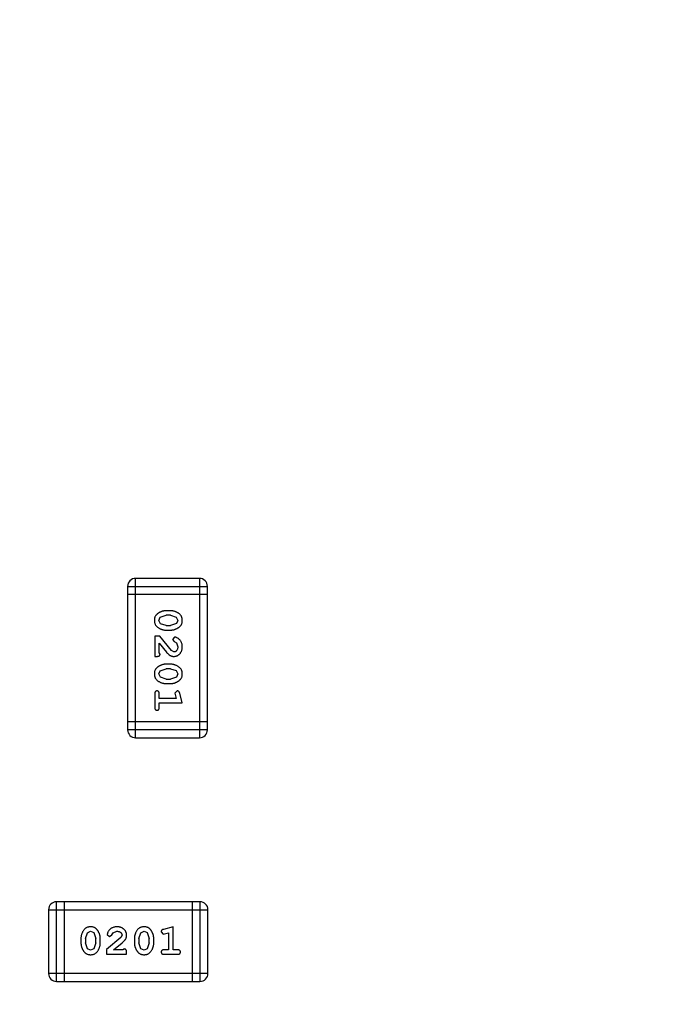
# Model space of a CAD drawing. Header units: inches. Extents: x -13 to 240, y -18 to 126.
# Tile 108 of 112: x 208.66 to 211.09, y 92.13 to 95.89. Entities that reach past the tile are written whole.
import ezdxf

# ---------------------------------------------------------------- set-up
doc = ezdxf.new("R2010")
doc.units = ezdxf.units.IN
doc.header["$LTSCALE"] = 1.21
doc.header["$MEASUREMENT"] = 0
doc.header["$PDMODE"] = 3
doc.header["$PDSIZE"] = 0.3125
doc.layers.get('0').update_dxf_attribs({"linetype": 'CONTINUOUS'})
doc.layers.get('Defpoints').update_dxf_attribs({"linetype": 'CONTINUOUS'})
doc.layers.add('DIM', color=3, linetype='CONTINUOUS')
doc.styles.get("Standard").update_dxf_attribs({"font": 'txt', "width": 0.8})
doc.dimstyles.get("Standard").update_dxf_attribs({"dimtxt": 0.15625, "dimasz": 0.1875, "dimexe": 0.125, "dimexo": 0.0625, "dimgap": 0.09, "dimtad": 0, "dimtih": 1, "dimtoh": 1, "dimzin": 4, "dimdsep": 46, "dimtxsty": 'Standard', "dimblk": '_FILLED', "dimblk1": '_FILLED', "dimblk2": '_FILLED', "dimcen": 0.09, "dimazin": 1, "dimtp": 0.01, "dimtm": 0.01, "dimtfac": 1, "dimtofl": 0, "dimtmove": 0, "dimatfit": 3, "dimldrblk": '_FILLED', "dimfxl": 1, "dimtolj": 1, "dimtzin": 4, "dimarcsym": 0})

# ---------------------------------------------------------------- blocks, each defined once
blk = doc.blocks.new('_FILLED')
at = {"color": 0, "linetype": 'ByBlock'}
blk.add_solid([(0, 0), (-1, 0.1667), (-1, -0.1667)], dxfattribs=at)
blk = doc.blocks.new('*D57')
at = {"layer": 'Defpoints', "color": 0}
for p in [(222.3269, 99.4649), (198.0766, 63.4663), (232.488, 63.4663)]:
    blk.add_point(p, dxfattribs=at)
at = {"layer": 'DIM', "color": 0, "lineweight": -2}
for p, q in [((222.3894, 99.4649), (232.613, 99.4649)), ((232.488, 97.4649), (232.488, 84.489)), ((232.488, 65.4663), (232.488, 78.4423)), ((198.1391, 63.4663), (232.613, 63.4663))]:
    blk.add_line(p, q, dxfattribs=at)
at = {"layer": 'DIM', "color": 0, "lineweight": -2, "xscale": 2, "yscale": 2, "zscale": 2}
for p, rotation in [((232.488, 99.4649), 90), ((232.488, 63.4663), 270)]:
    blk.add_blockref('_FILLED', p, dxfattribs=dict(at, rotation=rotation))
at = {"layer": 'DIM', "color": 0, "insert": (232.488, 81.4656), "char_height": 2, "attachment_point": 5, "rotation": 90}
blk.add_mtext('\\A1;36.00', dxfattribs=at)

msp = doc.modelspace()

# ---------------------------------------------------------------- linework, layer by layer
at = {"color": 7, "linetype": 'Continuous'}
for p, q in [((209.1048, 93.1463), (209.1048, 93.7559)), ((209.3487, 93.7559), (209.1048, 93.7559)), ((209.3487, 93.7559), (209.3487, 93.1463)), ((209.0743, 93.7255), (209.0743, 93.1768)), ((209.0743, 93.7255), (209.3791, 93.7255)), ((209.0743, 93.695), (209.3791, 93.695)), ((209.3791, 93.1768), (209.3791, 93.7255)), ((209.199, 93.6071), (209.2213, 93.6147)), ((209.2388, 93.6321), (209.221, 93.6321)), ((209.2385, 93.6147), (209.2213, 93.6147)), ((209.2385, 93.6147), (209.2603, 93.6075)), ((209.1937, 93.595), (209.199, 93.6071)), ((209.1995, 93.5827), (209.1937, 93.595)), ((209.2213, 93.5754), (209.1995, 93.5827)), ((209.2608, 93.583), (209.2385, 93.5754)), ((209.2603, 93.6075), (209.2661, 93.5951)), ((209.2661, 93.5951), (209.2608, 93.583)), ((209.221, 93.5581), (209.2388, 93.5581)), ((209.2213, 93.5754), (209.2385, 93.5754)), ((209.178, 93.5345), (209.178, 93.4574)), ((209.1968, 93.5345), (209.178, 93.5345)), ((209.1953, 93.4716), (209.1953, 93.5078)), ((209.1953, 93.5078), (209.2223, 93.4742)), ((209.2418, 93.4795), (209.1968, 93.5345)), ((209.254, 93.5314), (209.2456, 93.5225)), ((209.2456, 93.5225), (209.2522, 93.5141)), ((209.2522, 93.5141), (209.2607, 93.5091)), ((209.2607, 93.5091), (209.2661, 93.4942)), ((209.1984, 93.4661), (209.1953, 93.4716)), ((209.2515, 93.4747), (209.2418, 93.4795)), ((209.178, 93.4574), (209.1858, 93.4574)), ((209.2388, 93.4275), (209.221, 93.4275)), ((209.1937, 93.3904), (209.199, 93.4026)), ((209.1995, 93.3782), (209.1937, 93.3904)), ((209.199, 93.4026), (209.2213, 93.4102)), ((209.2385, 93.4102), (209.2213, 93.4102)), ((209.2385, 93.4102), (209.2603, 93.403)), ((209.2603, 93.403), (209.2661, 93.3906)), ((209.2661, 93.3906), (209.2608, 93.3785)), ((209.2213, 93.3709), (209.1995, 93.3782)), ((209.221, 93.3536), (209.2388, 93.3536)), ((209.2213, 93.3709), (209.2385, 93.3709)), ((209.2608, 93.3785), (209.2385, 93.3709)), ((209.178, 93.3143), (209.178, 93.2624)), ((209.1953, 93.297), (209.1953, 93.3143)), ((209.2643, 93.3253), (209.255, 93.3174)), ((209.255, 93.3174), (209.2561, 93.312)), ((209.2834, 93.2797), (209.2735, 93.3162)), ((209.2602, 93.297), (209.1953, 93.297)), ((209.1953, 93.2624), (209.1953, 93.2797)), ((209.1953, 93.2797), (209.2834, 93.2797)), ((209.2561, 93.312), (209.2602, 93.297)), ((209.3791, 93.2073), (209.0743, 93.2073)), ((209.3791, 93.1768), (209.0743, 93.1768)), ((209.1048, 93.1463), (209.3487, 93.1463)), ((208.7718, 92.4883), (208.7718, 92.2445)), ((208.7718, 92.4883), (209.3814, 92.4883)), ((208.8023, 92.214), (208.8023, 92.5188)), ((209.351, 92.5188), (208.8023, 92.5188)), ((208.8328, 92.214), (208.8328, 92.5188)), ((209.3205, 92.5188), (209.3205, 92.214)), ((209.351, 92.5188), (209.351, 92.214)), ((209.3814, 92.2445), (209.3814, 92.4883)), ((209.2481, 92.4231), (209.2115, 92.4132)), ((209.2481, 92.335), (209.2481, 92.4231)), ((208.8957, 92.3784), (208.8957, 92.3607)), ((208.913, 92.3782), (208.9203, 92.3999)), ((208.913, 92.3782), (208.913, 92.361)), ((208.9203, 92.3999), (208.9327, 92.4058)), ((208.9327, 92.4058), (208.9448, 92.4005)), ((208.9448, 92.4005), (208.9524, 92.3782)), ((208.9524, 92.361), (208.9524, 92.3782)), ((208.9697, 92.3607), (208.9697, 92.3784)), ((209.0483, 92.3815), (208.9933, 92.3365)), ((208.9964, 92.3937), (209.0052, 92.3853)), ((209.0052, 92.3853), (209.0137, 92.3919)), ((209.0137, 92.3919), (209.0187, 92.4004)), ((209.0187, 92.4004), (209.0336, 92.4058)), ((209.053, 92.3912), (209.0483, 92.3815)), ((209.1002, 92.3784), (209.1002, 92.3607)), ((209.1175, 92.3782), (209.1248, 92.3999)), ((209.1175, 92.3782), (209.1175, 92.361)), ((209.1248, 92.3999), (209.1372, 92.4058)), ((209.1372, 92.4058), (209.1493, 92.4005)), ((209.1493, 92.4005), (209.1569, 92.3782)), ((209.1569, 92.361), (209.1569, 92.3782)), ((209.1742, 92.3607), (209.1742, 92.3784)), ((209.2025, 92.404), (209.2104, 92.3947)), ((209.2104, 92.3947), (209.2158, 92.3958)), ((209.2158, 92.3958), (209.2308, 92.3999)), ((209.2308, 92.3999), (209.2308, 92.335)), ((208.9207, 92.3387), (208.913, 92.361)), ((208.9328, 92.3334), (208.9207, 92.3387)), ((208.9451, 92.3392), (208.9328, 92.3334)), ((208.9524, 92.361), (208.9451, 92.3392)), ((208.9933, 92.3365), (208.9933, 92.3177)), ((209.02, 92.335), (209.0536, 92.362)), ((209.0562, 92.335), (209.02, 92.335)), ((209.0617, 92.3381), (209.0562, 92.335)), ((209.1252, 92.3387), (209.1175, 92.361)), ((209.1373, 92.3334), (209.1252, 92.3387)), ((209.1496, 92.3392), (209.1373, 92.3334)), ((209.1569, 92.361), (209.1496, 92.3392)), ((209.2308, 92.335), (209.2135, 92.335)), ((209.2654, 92.335), (209.2481, 92.335)), ((208.9933, 92.3177), (209.0704, 92.3177)), ((209.0704, 92.3177), (209.0704, 92.3255)), ((209.2135, 92.3177), (209.2654, 92.3177)), ((209.3814, 92.2445), (208.7718, 92.2445)), ((208.8023, 92.214), (209.351, 92.214))]:
    msp.add_line(p, q, dxfattribs=at)
for centre, start, end in [((209.1048, 93.7255), 90, 180), ((209.3487, 93.7255), 0, 90), ((209.1048, 93.1768), 180, 270), ((209.3487, 93.1768), 270, 0), ((208.8023, 92.4883), 90, 180), ((209.351, 92.4883), 0, 90), ((208.8023, 92.2445), 180, 270), ((209.351, 92.2445), 270, 0)]:
    msp.add_arc(centre, 0.0305, start, end, dxfattribs=at)
for points, knots in [([(209.221, 93.6321), (209.2199, 93.632), (209.2178, 93.632), (209.2146, 93.6317), (209.2115, 93.6312), (209.2084, 93.6305), (209.2054, 93.6296), (209.2024, 93.6285), (209.1994, 93.6272), (209.1965, 93.6258), (209.1938, 93.6242), (209.1912, 93.6226), (209.1889, 93.6209), (209.1868, 93.6193), (209.185, 93.6176), (209.1833, 93.6159), (209.1819, 93.6141), (209.1803, 93.6118), (209.1787, 93.6086), (209.1774, 93.6044), (209.1765, 93.5998), (209.1764, 93.5967), (209.1764, 93.595)], [0, 0, 0, 0, 0.049886, 0.09882, 0.148132, 0.19689, 0.246038, 0.295176, 0.345305, 0.395692, 0.445312, 0.491875, 0.535813, 0.577009, 0.616081, 0.652689, 0.687585, 0.720206, 0.785062, 0.85223, 0.923759, 1, 1, 1, 1]), ([(209.2834, 93.5953), (209.2833, 93.5967), (209.2833, 93.5995), (209.2825, 93.6036), (209.2814, 93.6074), (209.2798, 93.611), (209.2778, 93.6143), (209.2753, 93.6173), (209.2723, 93.6201), (209.2689, 93.6226), (209.2653, 93.6248), (209.2616, 93.6267), (209.2579, 93.6284), (209.2542, 93.6297), (209.2504, 93.6308), (209.2465, 93.6315), (209.2427, 93.632), (209.2401, 93.632), (209.2388, 93.6321)], [0, 0, 0, 0, 0.06692, 0.130834, 0.19258, 0.252759, 0.312631, 0.373411, 0.436359, 0.501894, 0.568244, 0.632472, 0.69556, 0.757163, 0.818592, 0.878885, 0.939235, 1, 1, 1, 1]), ([(209.1764, 93.595), (209.1764, 93.5936), (209.1765, 93.5907), (209.1772, 93.5867), (209.1783, 93.5828), (209.1799, 93.5792), (209.182, 93.5759), (209.1845, 93.5729), (209.1874, 93.5701), (209.1908, 93.5676), (209.1944, 93.5654), (209.1981, 93.5635), (209.2018, 93.5618), (209.2056, 93.5605), (209.2094, 93.5594), (209.2132, 93.5586), (209.2171, 93.5582), (209.2197, 93.5581), (209.221, 93.5581)], [0, 0, 0, 0, 0.067217, 0.131051, 0.19272, 0.252824, 0.312745, 0.373449, 0.436041, 0.501494, 0.567761, 0.632087, 0.695096, 0.757109, 0.817993, 0.878657, 0.939311, 1, 1, 1, 1]), ([(209.2388, 93.5581), (209.2398, 93.5581), (209.242, 93.5582), (209.2452, 93.5585), (209.2483, 93.559), (209.2514, 93.5597), (209.2544, 93.5606), (209.2575, 93.5617), (209.2604, 93.563), (209.2633, 93.5645), (209.266, 93.5661), (209.2686, 93.5677), (209.2709, 93.5694), (209.273, 93.5711), (209.2749, 93.5728), (209.2765, 93.5745), (209.2779, 93.5762), (209.2795, 93.5786), (209.2811, 93.5817), (209.2824, 93.5859), (209.2832, 93.5905), (209.2833, 93.5936), (209.2834, 93.5953)], [0, 0, 0, 0, 0.049855, 0.099516, 0.148482, 0.19758, 0.246804, 0.296268, 0.346517, 0.397047, 0.446826, 0.49336, 0.537801, 0.579207, 0.617974, 0.654833, 0.689171, 0.722088, 0.786392, 0.853518, 0.924186, 1, 1, 1, 1]), ([(209.2834, 93.4941), (209.2833, 93.4958), (209.2832, 93.4992), (209.2823, 93.5041), (209.2809, 93.5088), (209.2789, 93.5133), (209.2765, 93.5175), (209.2736, 93.5211), (209.2704, 93.5243), (209.2668, 93.5268), (209.2632, 93.5288), (209.2599, 93.5302), (209.2569, 93.5312), (209.2549, 93.5313), (209.254, 93.5314)], [0, 0, 0, 0, 0.098286, 0.193983, 0.289056, 0.384352, 0.477435, 0.566197, 0.652355, 0.737986, 0.818188, 0.887401, 0.94802, 1, 1, 1, 1]), ([(209.1858, 93.4574), (209.1869, 93.4575), (209.1889, 93.4575), (209.1916, 93.4579), (209.1938, 93.4586), (209.1956, 93.4597), (209.1969, 93.461), (209.1978, 93.4625), (209.1983, 93.4642), (209.1984, 93.4654), (209.1984, 93.4661)], [0, 0, 0, 0, 0.1844, 0.34094, 0.473574, 0.586824, 0.690029, 0.789175, 0.890445, 1, 1, 1, 1]), ([(209.2223, 93.4742), (209.2231, 93.4733), (209.2246, 93.4716), (209.2268, 93.4693), (209.2289, 93.4671), (209.2309, 93.4653), (209.2328, 93.4637), (209.2345, 93.4623), (209.2362, 93.4612), (209.2382, 93.4601), (209.2408, 93.459), (209.2439, 93.4581), (209.2472, 93.4575), (209.2495, 93.4575), (209.2506, 93.4574)], [0, 0, 0, 0, 0.103002, 0.197728, 0.285279, 0.365235, 0.437224, 0.502446, 0.560545, 0.611446, 0.707576, 0.80349, 0.900532, 1, 1, 1, 1]), ([(209.2506, 93.4574), (209.2517, 93.4575), (209.2539, 93.4575), (209.2572, 93.458), (209.2603, 93.4588), (209.2632, 93.46), (209.2661, 93.4614), (209.2688, 93.4632), (209.2714, 93.4653), (209.2738, 93.4677), (209.2761, 93.4704), (209.278, 93.4732), (209.2797, 93.4762), (209.2811, 93.4795), (209.2821, 93.4829), (209.2828, 93.4864), (209.2833, 93.4902), (209.2833, 93.4928), (209.2834, 93.4941)], [0, 0, 0, 0, 0.060981, 0.120256, 0.178148, 0.236115, 0.293993, 0.352864, 0.413358, 0.476056, 0.539296, 0.602396, 0.665116, 0.728325, 0.792919, 0.859317, 0.928302, 1, 1, 1, 1]), ([(209.2661, 93.4942), (209.266, 93.4928), (209.2659, 93.4901), (209.2651, 93.4863), (209.2637, 93.4829), (209.2618, 93.4801), (209.2595, 93.4777), (209.257, 93.476), (209.2543, 93.4749), (209.2525, 93.4748), (209.2515, 93.4747)], [0, 0, 0, 0, 0.156344, 0.299348, 0.4327, 0.561, 0.682299, 0.791883, 0.89611, 1, 1, 1, 1]), ([(209.221, 93.4275), (209.2199, 93.4275), (209.2178, 93.4275), (209.2146, 93.4272), (209.2115, 93.4267), (209.2084, 93.426), (209.2054, 93.4251), (209.2024, 93.424), (209.1994, 93.4227), (209.1965, 93.4213), (209.1938, 93.4197), (209.1912, 93.4181), (209.1889, 93.4164), (209.1868, 93.4148), (209.185, 93.4131), (209.1833, 93.4114), (209.1819, 93.4096), (209.1803, 93.4073), (209.1787, 93.4041), (209.1774, 93.3999), (209.1765, 93.3953), (209.1764, 93.3921), (209.1764, 93.3905)], [0, 0, 0, 0, 0.049886, 0.09882, 0.148132, 0.19689, 0.246038, 0.295176, 0.345305, 0.395692, 0.445312, 0.491875, 0.535813, 0.577009, 0.616081, 0.652689, 0.687585, 0.720206, 0.785062, 0.85223, 0.923759, 1, 1, 1, 1]), ([(209.2834, 93.3907), (209.2833, 93.3922), (209.2833, 93.395), (209.2825, 93.3991), (209.2814, 93.4029), (209.2798, 93.4065), (209.2778, 93.4098), (209.2753, 93.4128), (209.2723, 93.4156), (209.2689, 93.4181), (209.2653, 93.4203), (209.2616, 93.4222), (209.2579, 93.4239), (209.2542, 93.4252), (209.2504, 93.4263), (209.2465, 93.427), (209.2427, 93.4275), (209.2401, 93.4275), (209.2388, 93.4275)], [0, 0, 0, 0, 0.06692, 0.130834, 0.19258, 0.252759, 0.312631, 0.373411, 0.436359, 0.501894, 0.568244, 0.632472, 0.69556, 0.757163, 0.818592, 0.878885, 0.939235, 1, 1, 1, 1]), ([(209.1764, 93.3905), (209.1764, 93.3891), (209.1765, 93.3862), (209.1772, 93.3821), (209.1783, 93.3783), (209.1799, 93.3747), (209.182, 93.3714), (209.1845, 93.3684), (209.1874, 93.3656), (209.1908, 93.3631), (209.1944, 93.3609), (209.1981, 93.359), (209.2018, 93.3573), (209.2056, 93.3559), (209.2094, 93.3549), (209.2132, 93.3541), (209.2171, 93.3537), (209.2197, 93.3536), (209.221, 93.3536)], [0, 0, 0, 0, 0.067217, 0.131051, 0.19272, 0.252824, 0.312745, 0.373449, 0.436041, 0.501494, 0.567761, 0.632087, 0.695096, 0.757109, 0.817993, 0.878657, 0.939311, 1, 1, 1, 1]), ([(209.2388, 93.3536), (209.2398, 93.3536), (209.242, 93.3537), (209.2452, 93.354), (209.2483, 93.3545), (209.2514, 93.3552), (209.2544, 93.3561), (209.2575, 93.3572), (209.2604, 93.3585), (209.2633, 93.36), (209.266, 93.3616), (209.2686, 93.3632), (209.2709, 93.3649), (209.273, 93.3665), (209.2749, 93.3683), (209.2765, 93.37), (209.2779, 93.3717), (209.2795, 93.3741), (209.2811, 93.3772), (209.2824, 93.3814), (209.2832, 93.386), (209.2833, 93.3891), (209.2834, 93.3907)], [0, 0, 0, 0, 0.049855, 0.099516, 0.148482, 0.19758, 0.246804, 0.296268, 0.346517, 0.397047, 0.446826, 0.49336, 0.537801, 0.579207, 0.617974, 0.654833, 0.689171, 0.722088, 0.786392, 0.853518, 0.924186, 1, 1, 1, 1]), ([(209.1866, 93.3253), (209.186, 93.3253), (209.1848, 93.3252), (209.1831, 93.3247), (209.1816, 93.3239), (209.1803, 93.3227), (209.1792, 93.3211), (209.1785, 93.3192), (209.178, 93.3169), (209.178, 93.3152), (209.178, 93.3143)], [0, 0, 0, 0, 0.115051, 0.223278, 0.329269, 0.437893, 0.554681, 0.682591, 0.83103, 1, 1, 1, 1]), ([(209.1953, 93.3143), (209.1952, 93.3152), (209.1952, 93.3169), (209.1947, 93.3192), (209.194, 93.3211), (209.1929, 93.3227), (209.1916, 93.3238), (209.1901, 93.3247), (209.1884, 93.3252), (209.1872, 93.3253), (209.1866, 93.3253)], [0, 0, 0, 0, 0.169102, 0.317658, 0.446239, 0.563118, 0.671828, 0.776546, 0.884858, 1, 1, 1, 1]), ([(209.2735, 93.3162), (209.2732, 93.3171), (209.2728, 93.3187), (209.2719, 93.3207), (209.271, 93.3224), (209.27, 93.3236), (209.2688, 93.3244), (209.2675, 93.3249), (209.2659, 93.3252), (209.2649, 93.3253), (209.2643, 93.3253)], [0, 0, 0, 0, 0.187321, 0.344927, 0.475328, 0.579604, 0.674244, 0.773631, 0.882025, 1, 1, 1, 1]), ([(209.178, 93.2624), (209.178, 93.2615), (209.178, 93.2598), (209.1785, 93.2575), (209.1792, 93.2555), (209.1803, 93.254), (209.1816, 93.2528), (209.1831, 93.252), (209.1848, 93.2514), (209.186, 93.2514), (209.1866, 93.2513)], [0, 0, 0, 0, 0.169012, 0.317488, 0.445429, 0.560977, 0.67065, 0.776666, 0.88492, 1, 1, 1, 1]), ([(209.1866, 93.2513), (209.1872, 93.2514), (209.1884, 93.2514), (209.1901, 93.2519), (209.1916, 93.2528), (209.1929, 93.254), (209.194, 93.2555), (209.1947, 93.2575), (209.1952, 93.2598), (209.1952, 93.2615), (209.1953, 93.2624)], [0, 0, 0, 0, 0.11517, 0.223509, 0.328254, 0.438012, 0.553651, 0.682263, 0.830856, 1, 1, 1, 1]), ([(208.9325, 92.4231), (208.9311, 92.423), (208.9283, 92.4229), (208.9242, 92.4222), (208.9204, 92.4211), (208.9168, 92.4195), (208.9135, 92.4175), (208.9104, 92.415), (208.9076, 92.412), (208.9052, 92.4086), (208.903, 92.405), (208.9011, 92.4013), (208.8994, 92.3976), (208.8981, 92.3938), (208.897, 92.3901), (208.8963, 92.3862), (208.8958, 92.3823), (208.8958, 92.3797), (208.8957, 92.3784)], [0, 0, 0, 0, 0.06692, 0.130834, 0.19258, 0.252759, 0.312631, 0.373411, 0.436359, 0.501894, 0.568244, 0.632472, 0.69556, 0.757163, 0.818592, 0.878885, 0.939235, 1, 1, 1, 1]), ([(208.9697, 92.3784), (208.9697, 92.3795), (208.9696, 92.3817), (208.9693, 92.3848), (208.9688, 92.388), (208.9681, 92.3911), (208.9672, 92.3941), (208.9661, 92.3971), (208.9648, 92.4001), (208.9633, 92.403), (208.9617, 92.4057), (208.9601, 92.4083), (208.9584, 92.4106), (208.9567, 92.4127), (208.955, 92.4146), (208.9533, 92.4162), (208.9516, 92.4176), (208.9492, 92.4192), (208.946, 92.4208), (208.9419, 92.4221), (208.9373, 92.4229), (208.9342, 92.423), (208.9325, 92.4231)], [0, 0, 0, 0, 0.049855, 0.099516, 0.148482, 0.19758, 0.246804, 0.296268, 0.346517, 0.397047, 0.446826, 0.49336, 0.537801, 0.579207, 0.617974, 0.654833, 0.689171, 0.722088, 0.786392, 0.853518, 0.924186, 1, 1, 1, 1]), ([(209.0337, 92.4231), (209.032, 92.423), (209.0286, 92.4229), (209.0237, 92.422), (209.0189, 92.4206), (209.0144, 92.4186), (209.0103, 92.4162), (209.0067, 92.4133), (209.0035, 92.4101), (209.001, 92.4065), (208.999, 92.4029), (208.9976, 92.3996), (208.9966, 92.3966), (208.9965, 92.3946), (208.9964, 92.3937)], [0, 0, 0, 0, 0.098286, 0.193983, 0.289056, 0.384352, 0.477435, 0.566197, 0.652355, 0.737986, 0.818188, 0.887401, 0.94802, 1, 1, 1, 1]), ([(209.0704, 92.3903), (209.0703, 92.3914), (209.0702, 92.3936), (209.0698, 92.3968), (209.069, 92.3999), (209.0678, 92.4029), (209.0664, 92.4058), (209.0646, 92.4085), (209.0625, 92.4111), (209.0601, 92.4135), (209.0574, 92.4157), (209.0546, 92.4177), (209.0515, 92.4194), (209.0483, 92.4207), (209.0449, 92.4218), (209.0413, 92.4225), (209.0376, 92.423), (209.035, 92.423), (209.0337, 92.4231)], [0, 0, 0, 0, 0.060981, 0.120256, 0.178148, 0.236115, 0.293993, 0.352864, 0.413358, 0.476056, 0.539296, 0.602396, 0.665116, 0.728325, 0.792919, 0.859317, 0.928302, 1, 1, 1, 1]), ([(209.137, 92.4231), (209.1356, 92.423), (209.1328, 92.4229), (209.1287, 92.4222), (209.1249, 92.4211), (209.1213, 92.4195), (209.118, 92.4175), (209.1149, 92.415), (209.1122, 92.412), (209.1097, 92.4086), (209.1075, 92.405), (209.1056, 92.4013), (209.1039, 92.3976), (209.1026, 92.3938), (209.1015, 92.3901), (209.1008, 92.3862), (209.1003, 92.3823), (209.1003, 92.3797), (209.1002, 92.3784)], [0, 0, 0, 0, 0.06692, 0.130834, 0.19258, 0.252759, 0.312631, 0.373411, 0.436359, 0.501894, 0.568244, 0.632472, 0.69556, 0.757163, 0.818592, 0.878885, 0.939235, 1, 1, 1, 1]), ([(209.1742, 92.3784), (209.1742, 92.3795), (209.1741, 92.3817), (209.1738, 92.3848), (209.1733, 92.388), (209.1726, 92.3911), (209.1717, 92.3941), (209.1706, 92.3971), (209.1693, 92.4001), (209.1678, 92.403), (209.1662, 92.4057), (209.1646, 92.4083), (209.1629, 92.4106), (209.1612, 92.4127), (209.1595, 92.4146), (209.1578, 92.4162), (209.1561, 92.4176), (209.1537, 92.4192), (209.1505, 92.4208), (209.1464, 92.4221), (209.1418, 92.4229), (209.1387, 92.423), (209.137, 92.4231)], [0, 0, 0, 0, 0.049855, 0.099516, 0.148482, 0.19758, 0.246804, 0.296268, 0.346517, 0.397047, 0.446826, 0.49336, 0.537801, 0.579207, 0.617974, 0.654833, 0.689171, 0.722088, 0.786392, 0.853518, 0.924186, 1, 1, 1, 1]), ([(209.2115, 92.4132), (209.2107, 92.4129), (209.2091, 92.4124), (209.207, 92.4116), (209.2054, 92.4107), (209.2042, 92.4097), (209.2034, 92.4085), (209.2029, 92.4071), (209.2025, 92.4056), (209.2025, 92.4046), (209.2025, 92.404)], [0, 0, 0, 0, 0.187321, 0.344927, 0.475328, 0.579604, 0.674244, 0.773631, 0.882025, 1, 1, 1, 1]), ([(209.0336, 92.4058), (209.035, 92.4057), (209.0377, 92.4056), (209.0415, 92.4048), (209.0449, 92.4034), (209.0477, 92.4015), (209.0501, 92.3992), (209.0518, 92.3967), (209.0528, 92.394), (209.053, 92.3922), (209.053, 92.3912)], [0, 0, 0, 0, 0.156344, 0.299348, 0.4327, 0.561, 0.682299, 0.791883, 0.89611, 1, 1, 1, 1]), ([(209.0536, 92.362), (209.0545, 92.3628), (209.0562, 92.3643), (209.0585, 92.3665), (209.0606, 92.3686), (209.0625, 92.3706), (209.0641, 92.3724), (209.0655, 92.3742), (209.0666, 92.3758), (209.0677, 92.3779), (209.0688, 92.3805), (209.0697, 92.3836), (209.0703, 92.3869), (209.0703, 92.3892), (209.0704, 92.3903)], [0, 0, 0, 0, 0.103002, 0.197728, 0.285279, 0.365235, 0.437224, 0.502446, 0.560545, 0.611446, 0.707576, 0.80349, 0.900532, 1, 1, 1, 1]), ([(208.8957, 92.3607), (208.8958, 92.3596), (208.8958, 92.3575), (208.8961, 92.3543), (208.8966, 92.3512), (208.8973, 92.3481), (208.8981, 92.345), (208.8993, 92.3421), (208.9005, 92.3391), (208.902, 92.3362), (208.9036, 92.3335), (208.9052, 92.3309), (208.9069, 92.3286), (208.9085, 92.3265), (208.9102, 92.3247), (208.9119, 92.323), (208.9136, 92.3216), (208.916, 92.32), (208.9192, 92.3184), (208.9234, 92.317), (208.9279, 92.3162), (208.9311, 92.3161), (208.9328, 92.3161)], [0, 0, 0, 0, 0.049886, 0.09882, 0.148132, 0.19689, 0.246038, 0.295176, 0.345305, 0.395692, 0.445312, 0.491875, 0.535813, 0.577009, 0.616081, 0.652689, 0.687585, 0.720206, 0.785062, 0.85223, 0.923759, 1, 1, 1, 1]), ([(208.9328, 92.3161), (208.9342, 92.3161), (208.937, 92.3162), (208.9411, 92.3169), (208.945, 92.318), (208.9485, 92.3196), (208.9519, 92.3216), (208.9549, 92.3242), (208.9577, 92.3271), (208.9602, 92.3305), (208.9624, 92.3341), (208.9643, 92.3378), (208.966, 92.3415), (208.9673, 92.3452), (208.9684, 92.3491), (208.9691, 92.3529), (208.9696, 92.3568), (208.9696, 92.3594), (208.9697, 92.3607)], [0, 0, 0, 0, 0.067217, 0.131051, 0.19272, 0.252824, 0.312745, 0.373449, 0.436041, 0.501494, 0.567761, 0.632087, 0.695096, 0.757109, 0.817993, 0.878657, 0.939311, 1, 1, 1, 1]), ([(209.0704, 92.3255), (209.0703, 92.3266), (209.0703, 92.3286), (209.0698, 92.3313), (209.0692, 92.3335), (209.0681, 92.3353), (209.0668, 92.3365), (209.0653, 92.3375), (209.0636, 92.338), (209.0623, 92.3381), (209.0617, 92.3381)], [0, 0, 0, 0, 0.1844, 0.34094, 0.473574, 0.586824, 0.690029, 0.789175, 0.890445, 1, 1, 1, 1]), ([(209.1002, 92.3607), (209.1003, 92.3596), (209.1003, 92.3575), (209.1006, 92.3543), (209.1011, 92.3512), (209.1018, 92.3481), (209.1027, 92.345), (209.1038, 92.3421), (209.1051, 92.3391), (209.1065, 92.3362), (209.1081, 92.3335), (209.1097, 92.3309), (209.1114, 92.3286), (209.113, 92.3265), (209.1147, 92.3247), (209.1164, 92.323), (209.1182, 92.3216), (209.1205, 92.32), (209.1237, 92.3184), (209.1279, 92.317), (209.1325, 92.3162), (209.1356, 92.3161), (209.1373, 92.3161)], [0, 0, 0, 0, 0.049886, 0.09882, 0.148132, 0.19689, 0.246038, 0.295176, 0.345305, 0.395692, 0.445312, 0.491875, 0.535813, 0.577009, 0.616081, 0.652689, 0.687585, 0.720206, 0.785062, 0.85223, 0.923759, 1, 1, 1, 1]), ([(209.1373, 92.3161), (209.1387, 92.3161), (209.1415, 92.3162), (209.1456, 92.3169), (209.1495, 92.318), (209.1531, 92.3196), (209.1564, 92.3216), (209.1594, 92.3242), (209.1622, 92.3271), (209.1647, 92.3305), (209.1669, 92.3341), (209.1688, 92.3378), (209.1705, 92.3415), (209.1718, 92.3452), (209.1729, 92.3491), (209.1736, 92.3529), (209.1741, 92.3568), (209.1742, 92.3594), (209.1742, 92.3607)], [0, 0, 0, 0, 0.067217, 0.131051, 0.19272, 0.252824, 0.312745, 0.373449, 0.436041, 0.501494, 0.567761, 0.632087, 0.695096, 0.757109, 0.817993, 0.878657, 0.939311, 1, 1, 1, 1]), ([(209.2135, 92.335), (209.2126, 92.3349), (209.2109, 92.3349), (209.2086, 92.3344), (209.2067, 92.3337), (209.2051, 92.3326), (209.2039, 92.3313), (209.2031, 92.3298), (209.2026, 92.3281), (209.2025, 92.3269), (209.2025, 92.3263)], [0, 0, 0, 0, 0.169102, 0.317658, 0.446239, 0.563118, 0.671828, 0.776546, 0.884858, 1, 1, 1, 1]), ([(209.2764, 92.3263), (209.2764, 92.3269), (209.2763, 92.3281), (209.2758, 92.3298), (209.275, 92.3313), (209.2738, 92.3326), (209.2723, 92.3337), (209.2703, 92.3344), (209.268, 92.3349), (209.2663, 92.3349), (209.2654, 92.335)], [0, 0, 0, 0, 0.11517, 0.223509, 0.328254, 0.438012, 0.553651, 0.682263, 0.830856, 1, 1, 1, 1]), ([(209.2025, 92.3263), (209.2025, 92.3257), (209.2026, 92.3245), (209.2031, 92.3228), (209.2039, 92.3213), (209.2051, 92.32), (209.2066, 92.3189), (209.2086, 92.3182), (209.2109, 92.3177), (209.2126, 92.3177), (209.2135, 92.3177)], [0, 0, 0, 0, 0.115051, 0.223278, 0.329269, 0.437893, 0.554681, 0.682591, 0.83103, 1, 1, 1, 1]), ([(209.2654, 92.3177), (209.2663, 92.3177), (209.268, 92.3177), (209.2703, 92.3182), (209.2723, 92.3189), (209.2738, 92.32), (209.275, 92.3213), (209.2758, 92.3228), (209.2763, 92.3245), (209.2764, 92.3257), (209.2764, 92.3263)], [0, 0, 0, 0, 0.169012, 0.317488, 0.445429, 0.560977, 0.67065, 0.776666, 0.88492, 1, 1, 1, 1])]:
    msp.add_open_spline(points, degree=3, knots=knots, dxfattribs=at)

# ---------------------------------------------------------------- dimensions: what is measured, and where the dimension line sits
at = {"layer": 'DIM'}
dim = msp.add_linear_dim(base=(232.488, 63.4663), p1=(222.3269, 99.4649), p2=(198.0766, 63.4663), angle=90, dimstyle='Standard', override={"dimtxt": 2, "dimasz": 2, "dimtih": 0, "dimtoh": 0, "dimzin": 0, "dimcen": 0.198, "dimadec": 0, "dimazin": 0, "dimtp": 0, "dimtm": 0, "dimtdec": 4, "dimtzin": 0}, dxfattribs=at)
dim.commit()
dim.dimension.update_dxf_attribs({"geometry": '*D57', "text_midpoint": (232.488, 81.4656)})

doc.saveas('drawing.dxf')
